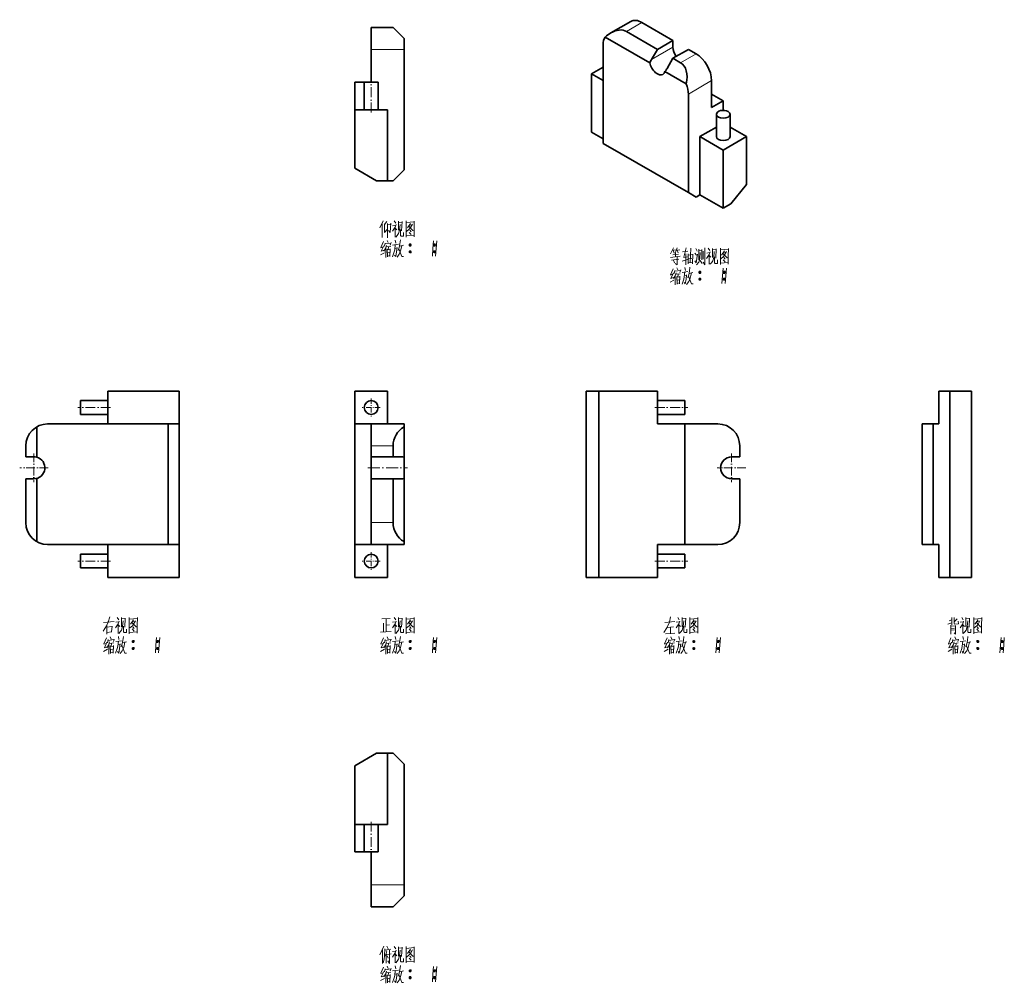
# Model space of a CAD drawing. Extents: x 144 to 324, y 57 to 233.
import ezdxf

# ---------------------------------------------------------------- set-up
doc = ezdxf.new("R2010")
doc.units = 0
doc.linetypes.add('DASHDOT', pattern=[18.5, 12, -3, 0.5, -3])

msp = doc.modelspace()

# ---------------------------------------------------------------- linework, layer by layer
at = {"color": 7, "lineweight": 35, "ltscale": 0.1}
for p, q in [((208.5, 231.81), (212.5, 231.81)), ((208.5, 231.81), (208.5, 227.81)), ((318.07, 165.5), (314.07, 165.5)), ((208.5, 159.5), (208.5, 155.5)), ((208.5, 153.5), (212.5, 153.5)), ((208.5, 153.5), (208.5, 149.5)), ((208.5, 149.5), (212.5, 149.5)), ((208.5, 141.5), (208.5, 137.5)), ((318.07, 131.5), (314.07, 131.5)), ((208.5, 75.46), (208.5, 71.46)), ((208.5, 71.46), (212.5, 71.46))]:
    msp.add_line(p, q, dxfattribs=at)
at = {"color": 7, "lineweight": 35, "ltscale": 0.070711}
for p, q in [((212.5, 231.81), (214.5, 229.81)), ((214.5, 205.81), (212.5, 203.81)), ((214.5, 97.46), (212.5, 99.46)), ((212.5, 71.46), (214.5, 73.46))]:
    msp.add_line(p, q, dxfattribs=at)
at = {"color": 7, "lineweight": 35, "ltscale": 0.105567}
msp.add_line((255.9, 232.91), (252.24, 230.8), dxfattribs=at)
at = {"color": 7, "lineweight": 13, "ltscale": 0.081649}
msp.add_line((257.9, 232.71), (255.07, 231.08), dxfattribs=at)
at = {"color": 7, "lineweight": 35, "ltscale": 0.1633}
msp.add_line((263.55, 229.45), (257.9, 232.71), dxfattribs=at)
at = {"color": 7, "lineweight": 35, "ltscale": 0.235307}
msp.add_line((259.35, 225.34), (251.2, 230.04), dxfattribs=at)
at = {"color": 7, "lineweight": 35, "ltscale": 0.163299}
msp.add_line((260.72, 227.81), (255.07, 231.08), dxfattribs=at)
at = {"color": 7, "lineweight": 35, "ltscale": 0.05}
for p, q in [((214.5, 227.81), (214.5, 229.81)), ((211.5, 203.81), (209.5, 203.81)), ((314.07, 165.5), (312.07, 165.5)), ((171.46, 159.5), (173.46, 159.5)), ((309.07, 159.5), (311.07, 159.5)), ((145.46, 155.5), (145.46, 153.5)), ((208.5, 155.5), (208.5, 153.5)), ((212.5, 155.5), (212.5, 153.5)), ((275.76, 155.5), (275.76, 153.5)), ((171.46, 137.5), (173.46, 137.5)), ((309.07, 137.5), (311.07, 137.5)), ((312.07, 131.5), (314.07, 131.5)), ((209.5, 99.46), (211.5, 99.46)), ((214.5, 73.46), (214.5, 75.46))]:
    msp.add_line(p, q, dxfattribs=at)
at = {"color": 7, "lineweight": 35, "ltscale": 0.449073}
for p, q in [((250.82, 228.63), (250.82, 210.67)), ((266.38, 219.65), (266.38, 201.69)), ((250.82, 210.67), (266.38, 201.69))]:
    msp.add_line(p, q, dxfattribs=at)
at = {"color": 7, "lineweight": 13, "ltscale": 0.112268}
msp.add_line((259.66, 225.98), (263.55, 228.22), dxfattribs=at)
at = {"color": 7, "lineweight": 35, "ltscale": 0.08165}
for p, q in [((263.55, 229.45), (260.72, 227.81)), ((266.38, 227.81), (263.55, 226.18))]:
    msp.add_line(p, q, dxfattribs=at)
at = {"color": 7, "lineweight": 35, "ltscale": 0.030619}
msp.add_line((263.55, 228.22), (263.55, 229.45), dxfattribs=at)
at = {"color": 7, "lineweight": 13, "ltscale": 0.15}
for p, q in [((208.5, 227.81), (214.5, 227.81)), ((208.5, 75.46), (214.5, 75.46))]:
    msp.add_line(p, q, dxfattribs=at)
at = {"color": 7, "lineweight": 35, "ltscale": 0.15}
for p, q in [((208.5, 221.81), (208.5, 227.81)), ((211.5, 216.81), (205.5, 216.81)), ((160.46, 159.5), (160.46, 165.5)), ((173.46, 159.5), (173.46, 165.5)), ((205.5, 165.5), (205.5, 159.5)), ((205.5, 165.5), (211.5, 165.5)), ((211.5, 159.5), (211.5, 165.5)), ((260.76, 165.5), (260.76, 159.5)), ((312.07, 159.5), (312.07, 165.5)), ((208.5, 159.5), (214.5, 159.5)), ((265.76, 159.5), (271.76, 159.5)), ((160.46, 131.5), (160.46, 137.5)), ((173.46, 131.5), (173.46, 137.5)), ((205.5, 137.5), (205.5, 131.5)), ((208.5, 137.5), (214.5, 137.5)), ((211.5, 131.5), (211.5, 137.5)), ((260.76, 137.5), (260.76, 131.5)), ((265.76, 137.5), (271.76, 137.5)), ((312.07, 131.5), (312.07, 137.5)), ((211.5, 131.5), (205.5, 131.5)), ((205.5, 86.46), (211.5, 86.46)), ((208.5, 81.46), (208.5, 75.46))]:
    msp.add_line(p, q, dxfattribs=at)
at = {"color": 7, "lineweight": 35}
for p, q in [((214.5, 227.81), (214.5, 205.81)), ((247.76, 165.5), (247.76, 131.5)), ((250.07, 165.5), (250.07, 131.5)), ((314.07, 165.5), (314.07, 131.5)), ((318.07, 165.5), (318.07, 131.5)), ((149.46, 159.5), (171.46, 159.5)), ((171.46, 137.5), (171.46, 159.5)), ((173.46, 137.5), (173.46, 159.5)), ((205.5, 159.5), (205.5, 137.5)), ((265.76, 159.5), (265.76, 137.5)), ((309.07, 137.5), (309.07, 159.5)), ((311.07, 137.5), (311.07, 159.5)), ((149.46, 137.5), (171.46, 137.5)), ((214.5, 75.46), (214.5, 97.46))]:
    msp.add_line(p, q, dxfattribs=at)
at = {"color": 7, "lineweight": 35, "ltscale": 0.053033}
for p, q in [((260.72, 227.81), (259.66, 225.98)), ((263.55, 226.18), (262.49, 224.34))]:
    msp.add_line(p, q, dxfattribs=at)
at = {"color": 7, "lineweight": 13, "ltscale": 0.08165}
msp.add_line((267.79, 227), (264.97, 225.36), dxfattribs=at)
at = {"color": 7, "lineweight": 35, "ltscale": 0.040825}
for p, q in [((267.79, 227), (266.38, 227.81)), ((264.97, 225.36), (263.55, 226.18)), ((266.38, 201.69), (267.79, 200.87)), ((274.16, 199.64), (272.74, 198.83))]:
    msp.add_line(p, q, dxfattribs=at)
at = {"color": 7, "lineweight": 35, "ltscale": 0.061237}
for p, q in [((248.7, 223.32), (250.82, 224.55)), ((248.7, 223.32), (250.82, 222.1)), ((272.74, 218.42), (270.62, 219.65)), ((272.74, 218.42), (270.62, 217.2)), ((248.7, 212.71), (250.82, 211.48))]:
    msp.add_line(p, q, dxfattribs=at)
at = {"color": 7, "lineweight": 35, "ltscale": 0.265361}
for p, q in [((248.7, 212.71), (248.7, 223.32)), ((268.5, 211.89), (268.5, 201.28)), ((272.74, 198.83), (272.74, 209.44))]:
    msp.add_line(p, q, dxfattribs=at)
at = {"color": 7, "lineweight": 35, "ltscale": 0.112832}
msp.add_line((266, 221.5), (262.09, 223.76), dxfattribs=at)
at = {"color": 7, "lineweight": 35, "ltscale": 0.125}
for p, q in [((205.5, 216.81), (205.5, 221.81)), ((207.25, 216.81), (207.25, 221.81)), ((209.75, 216.81), (209.75, 221.81)), ((160.46, 163.75), (155.46, 163.75)), ((260.76, 163.75), (265.76, 163.75)), ((160.46, 161.25), (155.46, 161.25)), ((260.76, 161.25), (265.76, 161.25)), ((260.76, 159.5), (265.76, 159.5)), ((260.76, 137.5), (265.76, 137.5)), ((160.46, 135.75), (155.46, 135.75)), ((260.76, 135.75), (265.76, 135.75)), ((160.46, 133.25), (155.46, 133.25)), ((260.76, 133.25), (265.76, 133.25)), ((205.5, 86.46), (205.5, 81.46)), ((207.25, 86.46), (207.25, 81.46)), ((209.75, 86.46), (209.75, 81.46))]:
    msp.add_line(p, q, dxfattribs=at)
at = {"color": 7, "lineweight": 35, "ltscale": 0.04375}
for p, q in [((207.25, 221.81), (205.5, 221.81)), ((205.5, 81.46), (207.25, 81.46))]:
    msp.add_line(p, q, dxfattribs=at)
at = {"color": 7, "lineweight": 35, "ltscale": 0.0625}
for p, q in [((209.75, 221.81), (207.25, 221.81)), ((207.25, 81.46), (209.75, 81.46))]:
    msp.add_line(p, q, dxfattribs=at)
at = {"color": 7, "linetype": 'DASHDOT', "lineweight": 13, "ltscale": 0.15}
for p, q in [((208.5, 216.31), (208.5, 222.31)), ((260.26, 162.5), (266.26, 162.5)), ((260.26, 134.5), (266.26, 134.5))]:
    msp.add_line(p, q, dxfattribs=at)
at = {"color": 7, "lineweight": 13, "ltscale": 0.122475}
msp.add_line((270.62, 222.1), (266.38, 219.65), dxfattribs=at)
at = {"color": 7, "lineweight": 35, "ltscale": 0.122475}
for p, q in [((270.62, 217.2), (270.62, 222.1)), ((268.5, 211.89), (272.74, 209.44)), ((276.99, 211.89), (272.74, 209.44)), ((268.5, 201.28), (272.74, 198.83))]:
    msp.add_line(p, q, dxfattribs=at)
at = {"color": 7, "lineweight": 35, "ltscale": 0.043195}
msp.add_line((272.74, 216.7), (272.74, 218.42), dxfattribs=at)
at = {"color": 7, "lineweight": 35, "ltscale": 0.267265}
for p, q in [((205.5, 206.12), (205.5, 216.81)), ((250.07, 165.5), (260.76, 165.5)), ((250.07, 131.5), (260.76, 131.5)), ((205.5, 97.15), (205.5, 86.46))]:
    msp.add_line(p, q, dxfattribs=at)
at = {"color": 7, "lineweight": 35, "ltscale": 0.325}
for p, q in [((211.5, 203.81), (211.5, 216.81)), ((173.46, 165.5), (160.46, 165.5)), ((173.46, 131.5), (160.46, 131.5)), ((211.5, 99.46), (211.5, 86.46))]:
    msp.add_line(p, q, dxfattribs=at)
at = {"color": 7, "lineweight": 35, "ltscale": 0.102062}
for p, q in [((271.49, 211.89), (271.49, 215.97)), ((273.99, 211.89), (273.99, 215.97))]:
    msp.add_line(p, q, dxfattribs=at)
at = {"color": 7, "lineweight": 35, "ltscale": 0.08639}
for p, q in [((271.49, 213.62), (268.5, 211.89)), ((276.99, 211.89), (273.99, 213.62))]:
    msp.add_line(p, q, dxfattribs=at)
at = {"color": 7, "lineweight": 35, "ltscale": 0.218221}
msp.add_line((276.99, 203.16), (276.99, 211.89), dxfattribs=at)
at = {"color": 7, "lineweight": 35, "ltscale": 0.11547}
for p, q in [((205.5, 206.12), (209.5, 203.81)), ((205.5, 97.15), (209.5, 99.46))]:
    msp.add_line(p, q, dxfattribs=at)
at = {"color": 7, "lineweight": 35, "ltscale": 0.025}
for p, q in [((212.5, 203.81), (211.5, 203.81)), ((312.07, 159.5), (311.07, 159.5)), ((311.07, 137.5), (312.07, 137.5)), ((211.5, 99.46), (212.5, 99.46))]:
    msp.add_line(p, q, dxfattribs=at)
at = {"color": 7, "lineweight": 35, "ltscale": 0.112862}
msp.add_line((276.99, 203.16), (274.16, 199.64), dxfattribs=at)
at = {"color": 7, "lineweight": 35, "ltscale": 0.020412}
msp.add_line((268.5, 201.28), (267.79, 200.87), dxfattribs=at)
at = {"color": 7, "lineweight": 35, "ltscale": 0.057735}
for p, q in [((250.07, 165.5), (247.76, 165.5)), ((250.07, 131.5), (247.76, 131.5))]:
    msp.add_line(p, q, dxfattribs=at)
at = {"color": 7, "lineweight": 35, "ltscale": 0.03125}
for p, q in [((155.46, 163.75), (155.46, 162.5)), ((265.76, 162.5), (265.76, 163.75)), ((155.46, 162.5), (155.46, 161.25)), ((265.76, 161.25), (265.76, 162.5)), ((155.46, 135.75), (155.46, 134.5)), ((265.76, 134.5), (265.76, 135.75)), ((155.46, 134.5), (155.46, 133.25)), ((265.76, 133.25), (265.76, 134.5))]:
    msp.add_line(p, q, dxfattribs=at)
at = {"color": 7, "linetype": 'DASHDOT', "lineweight": 13, "ltscale": 0.08125}
for p, q in [((208.5, 164.12), (208.5, 160.88)), ((210.12, 162.5), (206.88, 162.5)), ((208.5, 136.12), (208.5, 132.88)), ((210.12, 134.5), (206.88, 134.5))]:
    msp.add_line(p, q, dxfattribs=at)
at = {"color": 7, "linetype": 'DASHDOT', "lineweight": 13, "ltscale": 0.150015}
for p, q in [((160.96, 162.5), (154.96, 162.5)), ((160.96, 134.5), (154.96, 134.5)), ((208.5, 86.96), (208.5, 80.96))]:
    msp.add_line(p, q, dxfattribs=at)
at = {"color": 7, "lineweight": 35, "ltscale": 0.13819}
for p, q in [((147.46, 158.96), (147.46, 153.44)), ((214.5, 158.96), (214.5, 153.44))]:
    msp.add_line(p, q, dxfattribs=at)
at = {"color": 7, "lineweight": 35, "ltscale": 0.075}
for p, q in [((205.5, 159.5), (208.5, 159.5)), ((208.5, 137.5), (205.5, 137.5))]:
    msp.add_line(p, q, dxfattribs=at)
at = {"color": 7, "lineweight": 35, "ltscale": 0.013398}
for p, q in [((214.5, 158.96), (214.5, 159.5)), ((214.5, 137.5), (214.5, 138.04))]:
    msp.add_line(p, q, dxfattribs=at)
at = {"color": 7, "lineweight": 13, "ltscale": 0.1}
for p, q in [((208.5, 155.5), (212.5, 155.5)), ((208.5, 141.5), (212.5, 141.5))]:
    msp.add_line(p, q, dxfattribs=at)
at = {"color": 7, "lineweight": 35, "ltscale": 0.0375}
for p, q in [((145.46, 153.5), (146.96, 153.5)), ((212.5, 153.5), (214, 153.5)), ((274.26, 153.5), (275.76, 153.5)), ((145.46, 149.5), (146.96, 149.5)), ((212.5, 149.5), (214, 149.5)), ((274.26, 149.5), (275.76, 149.5))]:
    msp.add_line(p, q, dxfattribs=at)
at = {"color": 7, "linetype": 'DASHDOT', "lineweight": 13, "ltscale": 0.13}
for p, q in [((146.96, 154.1), (146.96, 148.9)), ((274.26, 154.1), (274.26, 148.9)), ((149.56, 151.5), (144.36, 151.5)), ((276.86, 151.5), (271.66, 151.5))]:
    msp.add_line(p, q, dxfattribs=at)
at = {"color": 7, "lineweight": 35, "ltscale": 0.096825}
msp.add_line((214.5, 149.56), (214.5, 153.44), dxfattribs=at)
at = {"color": 7, "linetype": 'DASHDOT', "lineweight": 13, "ltscale": 0.18}
msp.add_line((207.9, 151.5), (215.1, 151.5), dxfattribs=at)
at = {"color": 7, "lineweight": 35, "ltscale": 0.2}
for p, q in [((145.46, 149.5), (145.46, 141.5)), ((208.5, 149.5), (208.5, 141.5)), ((212.5, 149.5), (212.5, 141.5)), ((275.76, 149.5), (275.76, 141.5))]:
    msp.add_line(p, q, dxfattribs=at)
at = {"color": 7, "lineweight": 35, "ltscale": 0.28819}
for p, q in [((147.46, 149.56), (147.46, 138.04)), ((214.5, 149.56), (214.5, 138.04))]:
    msp.add_line(p, q, dxfattribs=at)
at = {"color": 7, "lineweight": 13}
for points in [[(210.7, 196.56), (210.1, 195.27)], [(210.49, 193.52), (210.49, 194.74), (210.49, 196)], [(210.91, 195.86), (211.33, 196.39)], [(210.91, 196), (210.91, 194.43)], [(211.47, 196.04), (211.47, 194.74), (211.47, 193.41)], [(211.47, 195.83), (211.99, 195.9)], [(211.96, 194.43), (212.07, 196.14)], [(213.04, 195.86), (212.87, 195.37), (212.38, 194.64)], [(212.7, 196.53), (212.98, 196.11)], [(213.46, 196.49), (213.46, 194.81)], [(214.13, 196.32), (213.46, 196.25)], [(213.78, 195.9), (213.68, 194.85)], [(214.06, 194.74), (214.13, 196.42)], [(214.9, 196.53), (214.9, 195.06), (214.9, 193.55)], [(214.9, 196.49), (214.9, 195.09), (214.9, 193.69)], [(216.37, 196.35), (214.9, 196.21)], [(215.67, 196.07), (215.11, 195.27)], [(215.67, 195.3), (216.02, 195.93)], [(216.34, 193.73), (216.34, 195.09), (216.37, 196.49)], [(210.91, 194.43), (211.43, 194.95)], [(211.96, 194.43), (211.68, 194.78)], [(212.41, 195.65), (212.98, 195.72)], [(212.87, 195.37), (212.87, 193.59)], [(212.87, 195.2), (213.18, 194.88)], [(213.26, 193.87), (213.5, 194.22)], [(213.68, 194.85), (213.5, 194.22)], [(213.82, 193.87), (213.82, 194.95)], [(214.38, 194.39), (214.38, 193.76)], [(214.97, 194.6), (215.46, 195.02)], [(215.43, 195.51), (216.12, 194.78)], [(215.43, 194.43), (215.77, 194.04)], [(215.46, 195.72), (215.91, 195.79)], [(215.46, 195.02), (215.67, 195.3)], [(215.53, 194.81), (215.77, 194.53)], [(216.12, 194.78), (216.3, 194.81)], [(210.74, 192.78), (210.28, 191.7)], [(211.05, 192.47), (210.95, 191.91)], [(211.05, 192.33), (212.1, 192.47)], [(211.43, 192.96), (211.61, 192.57)], [(212.13, 192.57), (211.99, 192.12)], [(212.41, 192.12), (213.46, 192.26)], [(212.9, 193.03), (213.01, 192.47)], [(212.98, 193.59), (213.26, 193.87)], [(213.74, 192.33), (213.6, 191.7)], [(213.82, 193.06), (213.74, 192.33)], [(213.96, 193.76), (213.82, 193.87)], [(214.38, 193.76), (213.96, 193.76)], [(214.9, 193.8), (216.26, 193.9)], [(215.46, 192.26), (215.77, 192.26)], [(216.34, 193.62), (216.34, 193.73), (216.26, 193.9)], [(219.87, 192.89), (219.76, 191.49), (219.66, 190.09)], [(219.9, 192.26), (220.22, 192.26)], [(220.46, 192.89), (220.36, 191.49), (220.26, 190.09)], [(210.21, 190.33), (210.91, 190.72)], [(210.66, 191.77), (210.24, 191.63)], [(210.32, 191), (210.84, 191.17)], [(210.8, 192.01), (210.35, 191)], [(211.12, 191.49), (210.8, 191)], [(211.29, 192.05), (211.12, 191.49)], [(211.15, 191.56), (211.15, 189.84)], [(211.37, 191.77), (212.07, 191.87)], [(211.43, 191.35), (211.47, 189.95)], [(211.43, 191.24), (211.96, 191.31)], [(211.47, 190.68), (211.85, 190.75)], [(211.68, 191.8), (211.61, 191.24)], [(211.99, 191.42), (211.93, 190.02)], [(212.9, 192.19), (212.8, 191.28), (212.7, 190.86), (212.38, 189.98)], [(213.22, 191.7), (213.12, 190.86), (212.98, 190.02), (212.76, 190.3)], [(212.84, 191.52), (213.22, 191.59)], [(213.6, 191.7), (213.43, 191.14)], [(213.54, 191.45), (214.1, 190.02)], [(213.88, 191.07), (213.6, 190.44)], [(213.68, 191.94), (214.38, 192.08)], [(214.1, 192.01), (213.88, 191.07)], [(215.43, 192.15), (215.81, 192.15)], [(215.43, 190.89), (215.81, 190.89)], [(215.46, 192.01), (215.77, 192.01)], [(215.46, 191), (215.77, 191)], [(215.46, 190.75), (215.77, 190.75)], [(219.87, 192.15), (220.26, 192.15)], [(219.87, 190.89), (220.26, 190.89)], [(219.9, 192.01), (220.22, 192.01)], [(219.9, 191), (220.22, 191)], [(219.9, 190.75), (220.22, 190.75)], [(263.65, 191.62), (263.12, 190.53)], [(263.44, 191.16), (264.03, 191.27)], [(263.54, 190.32), (264.56, 190.46)], [(263.79, 190.67), (263.58, 191.16)], [(264.31, 191.62), (263.96, 190.64)], [(264.03, 189.97), (264.03, 190.67)], [(264.17, 191.16), (264.84, 191.27)], [(264.31, 191.16), (264.52, 190.71)], [(265.33, 190.88), (266.27, 190.99)], [(265.96, 191.62), (265.54, 189.9)], [(265.89, 190.53), (265.89, 188.54)], [(266.34, 188.71), (266.34, 190.5)], [(266.8, 191.55), (266.76, 190.22), (266.73, 188.89)], [(267.18, 190.46), (267.11, 188.71)], [(267.57, 190.67), (267.85, 190.29)], [(267.74, 191.51), (267.99, 191.02)], [(268.27, 189.41), (268.27, 191.37)], [(268.27, 191.13), (268.83, 191.2)], [(268.55, 190.78), (268.48, 189.66)], [(268.83, 191.34), (268.83, 189.45)], [(269.11, 189.52), (269.11, 191.02)], [(269.39, 191.62), (269.39, 190.08), (269.39, 188.54)], [(270.37, 190.88), (270.19, 190.39), (269.7, 189.66)], [(269.74, 190.67), (270.3, 190.74)], [(270.02, 191.55), (270.3, 191.13)], [(270.79, 191.51), (270.79, 189.83)], [(271.45, 191.34), (270.79, 191.27)], [(271.1, 190.92), (271, 189.87)], [(271.38, 189.76), (271.45, 191.44)], [(272.22, 191.55), (272.22, 190.08), (272.22, 188.57)], [(272.22, 191.51), (272.22, 190.11), (272.22, 188.71)], [(273.69, 191.37), (272.22, 191.23)], [(272.99, 191.09), (272.43, 190.29)], [(272.75, 190.53), (273.45, 189.8)], [(272.78, 190.74), (273.24, 190.81)], [(272.99, 190.32), (273.34, 190.95)], [(273.66, 188.75), (273.66, 190.11), (273.69, 191.51)], [(211.93, 190.19), (211.51, 190.12)], [(213.6, 190.44), (213.22, 189.91)], [(214.1, 190.02), (214.41, 190.02)], [(264.91, 190.08), (263.12, 189.83)], [(263.3, 189.34), (264.66, 189.52)], [(263.68, 189.34), (263.82, 188.85)], [(264.31, 188.54), (264.31, 188.5), (264, 188.78)], [(264.31, 189.9), (264.31, 188.5)], [(266.2, 189.48), (265.26, 189.17)], [(265.47, 189.87), (266.17, 189.97)], [(266.34, 190.29), (267.15, 190.39)], [(266.34, 188.85), (267.11, 188.92)], [(266.48, 189.62), (267.01, 189.69)], [(267.78, 188.85), (267.57, 189.27)], [(268.06, 190.43), (267.78, 188.85)], [(267.88, 188.54), (268.3, 189.03)], [(268.3, 189.03), (268.48, 189.66)], [(268.9, 188.78), (268.55, 189.31)], [(269.39, 188.54), (269.07, 188.99)], [(270.19, 190.39), (270.19, 188.61)], [(270.19, 190.22), (270.51, 189.9)], [(270.3, 188.61), (270.58, 188.89)], [(270.58, 188.89), (270.82, 189.24)], [(271, 189.87), (270.82, 189.24)], [(271.14, 188.89), (271.14, 189.97)], [(271.28, 188.78), (271.14, 188.89)], [(271.7, 188.78), (271.28, 188.78)], [(271.7, 189.41), (271.7, 188.78)], [(272.22, 188.82), (273.59, 188.92)], [(272.29, 189.62), (272.78, 190.04)], [(272.75, 189.45), (273.1, 189.06)], [(272.78, 190.04), (272.99, 190.32)], [(272.85, 189.83), (273.1, 189.55)], [(273.45, 189.8), (273.62, 189.83)], [(273.66, 188.64), (273.66, 188.75), (273.59, 188.92)], [(263.58, 187.8), (263.12, 186.72)], [(263.65, 187.03), (263.19, 186.02)], [(263.89, 187.49), (263.79, 186.93)], [(263.89, 187.35), (264.94, 187.49)], [(264.14, 187.07), (263.96, 186.51)], [(264.21, 186.79), (264.91, 186.89)], [(264.28, 187.98), (264.45, 187.59)], [(264.98, 187.59), (264.84, 187.14)], [(265.75, 187.21), (265.64, 186.3), (265.54, 185.88), (265.22, 185)], [(265.26, 187.14), (266.31, 187.28)], [(265.75, 188.05), (265.85, 187.49)], [(266.59, 187.35), (266.45, 186.72)], [(266.52, 186.96), (267.22, 187.1)], [(266.66, 188.08), (266.59, 187.35)], [(266.94, 187.03), (266.73, 186.09)], [(268.27, 187.17), (268.65, 187.17)], [(268.3, 187.28), (268.62, 187.28)], [(268.3, 187.03), (268.62, 187.03)], [(272.71, 187.91), (272.61, 186.51), (272.5, 185.11)], [(272.71, 187.17), (273.1, 187.17)], [(272.75, 187.28), (273.06, 187.28)], [(272.75, 187.03), (273.06, 187.03)], [(273.31, 187.91), (273.2, 186.51), (273.1, 185.11)], [(263.05, 185.35), (263.75, 185.74)], [(263.51, 186.79), (263.09, 186.65)], [(263.16, 186.02), (263.68, 186.19)], [(263.96, 186.51), (263.65, 186.02)], [(264, 186.58), (264, 184.86)], [(264.28, 186.37), (264.31, 184.97)], [(264.28, 186.26), (264.8, 186.33)], [(264.31, 185.7), (264.7, 185.77)], [(264.77, 185.21), (264.35, 185.14)], [(264.52, 186.82), (264.45, 186.26)], [(264.84, 186.44), (264.77, 185.04)], [(266.06, 186.72), (265.96, 185.88), (265.82, 185.04), (265.61, 185.32)], [(265.68, 186.54), (266.06, 186.61)], [(266.45, 185.46), (266.06, 184.93)], [(266.45, 186.72), (266.27, 186.16)], [(266.38, 186.47), (266.94, 185.04)], [(266.73, 186.09), (266.45, 185.46)], [(268.27, 185.91), (268.65, 185.91)], [(268.3, 186.02), (268.62, 186.02)], [(268.3, 185.77), (268.62, 185.77)], [(272.71, 185.91), (273.1, 185.91)], [(272.75, 186.02), (273.06, 186.02)], [(272.75, 185.77), (273.06, 185.77)], [(266.94, 185.04), (267.25, 185.04)], [(160.79, 124.32), (160.51, 123.35)], [(162.16, 124.22), (162.44, 123.8)], [(162.93, 124.18), (162.93, 122.5)], [(163.59, 124.01), (162.93, 123.94)], [(163.52, 122.43), (163.59, 124.11)], [(164.36, 124.22), (164.36, 122.75), (164.36, 121.25)], [(164.36, 124.18), (164.36, 122.79), (164.36, 121.39)], [(165.83, 124.04), (164.36, 123.9)], [(165.8, 121.42), (165.8, 122.79), (165.83, 124.18)], [(210.46, 123.94), (211.96, 124.01)], [(212.7, 124.22), (212.98, 123.8)], [(213.46, 124.18), (213.46, 122.5)], [(214.13, 124.01), (213.46, 123.94)], [(214.06, 122.43), (214.13, 124.11)], [(214.9, 124.22), (214.9, 122.75), (214.9, 121.25)], [(214.9, 124.18), (214.9, 122.79), (214.9, 121.39)], [(216.37, 124.04), (214.9, 123.9)], [(216.34, 121.42), (216.34, 122.79), (216.37, 124.18)], [(263.12, 124.32), (262.91, 123.38)], [(264.45, 124.22), (264.73, 123.8)], [(265.22, 124.18), (265.22, 122.5)], [(265.89, 124.01), (265.22, 123.94)], [(265.82, 122.43), (265.89, 124.11)], [(266.66, 124.22), (266.66, 122.75), (266.66, 121.25)], [(266.66, 124.18), (266.66, 122.79), (266.66, 121.39)], [(268.13, 124.04), (266.66, 123.9)], [(268.09, 121.42), (268.09, 122.79), (268.13, 124.18)], [(314.48, 124.22), (314.48, 122.89)], [(314.86, 124.22), (314.86, 123.14)], [(316.26, 124.22), (316.54, 123.8)], [(317.03, 124.18), (317.03, 122.5)], [(317.7, 124.01), (317.03, 123.94)], [(317.63, 122.43), (317.7, 124.11)], [(318.47, 124.22), (318.47, 122.75), (318.47, 121.25)], [(318.47, 124.18), (318.47, 122.79), (318.47, 121.39)], [(319.94, 124.04), (318.47, 123.9)], [(319.9, 121.42), (319.9, 122.79), (319.94, 124.18)], [(159.6, 121.74), (160.2, 122.68)], [(159.64, 123.28), (161.6, 123.49)], [(160.2, 122.68), (160.51, 123.35)], [(160.26, 122.75), (160.26, 121.18)], [(160.26, 122.43), (161.18, 122.54)], [(161.21, 122.64), (161.11, 121.56)], [(162.51, 123.56), (162.33, 123.07), (161.84, 122.33)], [(161.88, 123.35), (162.44, 123.42)], [(162.33, 123.07), (162.33, 121.28)], [(162.33, 122.89), (162.65, 122.57)], [(163.14, 122.54), (162.96, 121.91)], [(163.24, 123.59), (163.14, 122.54)], [(163.28, 121.56), (163.28, 122.64)], [(164.43, 122.29), (164.92, 122.71)], [(165.13, 123.76), (164.57, 122.96)], [(164.89, 123.21), (165.59, 122.47)], [(164.92, 123.42), (165.38, 123.49)], [(164.92, 122.71), (165.13, 123)], [(164.99, 122.5), (165.24, 122.22)], [(165.13, 123), (165.48, 123.62)], [(165.59, 122.47), (165.76, 122.5)], [(210.74, 123.14), (210.74, 121.56)], [(211.23, 123.94), (211.23, 122.79), (211.23, 121.6)], [(211.23, 122.82), (211.85, 122.89)], [(213.04, 123.56), (212.87, 123.07), (212.38, 122.33)], [(212.41, 123.35), (212.98, 123.42)], [(212.87, 123.07), (212.87, 121.28)], [(212.87, 122.89), (213.18, 122.57)], [(213.68, 122.54), (213.5, 121.91)], [(213.78, 123.59), (213.68, 122.54)], [(213.82, 121.56), (213.82, 122.64)], [(214.97, 122.29), (215.46, 122.71)], [(215.67, 123.76), (215.11, 122.96)], [(215.43, 123.21), (216.12, 122.47)], [(215.46, 123.42), (215.91, 123.49)], [(215.46, 122.71), (215.67, 123)], [(215.53, 122.5), (215.77, 122.22)], [(215.67, 123), (216.02, 123.62)], [(216.12, 122.47), (216.3, 122.5)], [(262.46, 122.33), (261.9, 121.46)], [(262.11, 123.31), (263.93, 123.45)], [(262.91, 123.38), (262.46, 122.33)], [(262.6, 122.4), (263.68, 122.5)], [(263.12, 122.43), (263.09, 121.25)], [(264.8, 123.56), (264.63, 123.07), (264.14, 122.33)], [(264.17, 123.35), (264.73, 123.42)], [(264.63, 123.07), (264.63, 121.28)], [(264.63, 122.89), (264.94, 122.57)], [(265.43, 122.54), (265.26, 121.91)], [(265.54, 123.59), (265.43, 122.54)], [(265.57, 121.56), (265.57, 122.64)], [(266.73, 122.29), (267.22, 122.71)], [(267.43, 123.76), (266.87, 122.96)], [(267.18, 123.21), (267.88, 122.47)], [(267.22, 123.42), (267.67, 123.49)], [(267.22, 122.71), (267.43, 123)], [(267.29, 122.5), (267.53, 122.22)], [(267.43, 123), (267.78, 123.62)], [(267.88, 122.47), (268.06, 122.5)], [(313.74, 122.96), (314.48, 123.24)], [(313.95, 123.62), (314.48, 123.76)], [(314.3, 122.79), (314.3, 121.14)], [(314.3, 122.61), (315.14, 122.68)], [(314.3, 122.19), (314.97, 122.26)], [(315.42, 123.94), (314.86, 123.42)], [(314.86, 123.14), (314.97, 123)], [(314.97, 123), (315.67, 123.03)], [(315.14, 122.75), (315.14, 121.18)], [(315.67, 123.03), (315.63, 123.52)], [(316.61, 123.56), (316.44, 123.07), (315.95, 122.33)], [(315.98, 123.35), (316.54, 123.42)], [(316.44, 123.07), (316.44, 121.28)], [(316.44, 122.89), (316.75, 122.57)], [(317.24, 122.54), (317.07, 121.91)], [(317.35, 123.59), (317.24, 122.54)], [(317.38, 121.56), (317.38, 122.64)], [(318.54, 122.29), (319.03, 122.71)], [(319.24, 123.76), (318.68, 122.96)], [(318.99, 123.21), (319.69, 122.47)], [(319.03, 123.42), (319.48, 123.49)], [(319.03, 122.71), (319.24, 123)], [(319.1, 122.5), (319.34, 122.22)], [(319.24, 123), (319.59, 123.62)], [(319.69, 122.47), (319.87, 122.5)], [(160.2, 120.47), (159.74, 119.39)], [(161.18, 121.56), (160.26, 121.46)], [(160.9, 120.65), (161.07, 120.26)], [(162.37, 120.72), (162.47, 120.16)], [(162.44, 121.28), (162.72, 121.56)], [(162.72, 121.56), (162.96, 121.91)], [(163.28, 120.75), (163.21, 120.02)], [(163.42, 121.46), (163.28, 121.56)], [(163.84, 121.46), (163.42, 121.46)], [(163.84, 122.08), (163.84, 121.46)], [(164.36, 121.49), (165.73, 121.6)], [(164.89, 122.12), (165.24, 121.74)], [(165.8, 121.32), (165.8, 121.42), (165.73, 121.6)], [(169.33, 120.58), (169.23, 119.18), (169.12, 117.78)], [(169.93, 120.58), (169.82, 119.18), (169.72, 117.78)], [(210.18, 121.53), (212.13, 121.63)], [(210.74, 120.47), (210.28, 119.39)], [(211.43, 120.65), (211.61, 120.26)], [(212.9, 120.72), (213.01, 120.16)], [(212.98, 121.28), (213.26, 121.56)], [(213.26, 121.56), (213.5, 121.91)], [(213.82, 120.75), (213.74, 120.02)], [(213.96, 121.46), (213.82, 121.56)], [(214.38, 121.46), (213.96, 121.46)], [(214.38, 122.08), (214.38, 121.46)], [(214.9, 121.49), (216.26, 121.6)], [(215.43, 122.12), (215.77, 121.74)], [(216.34, 121.32), (216.34, 121.42), (216.26, 121.6)], [(219.87, 120.58), (219.76, 119.18), (219.66, 117.78)], [(220.46, 120.58), (220.36, 119.18), (220.26, 117.78)], [(262.49, 120.47), (262.04, 119.39)], [(262.21, 121.21), (263.93, 121.32)], [(263.19, 120.65), (263.37, 120.26)], [(264.66, 120.72), (264.77, 120.16)], [(264.73, 121.28), (265.01, 121.56)], [(265.01, 121.56), (265.26, 121.91)], [(265.57, 120.75), (265.5, 120.02)], [(265.71, 121.46), (265.57, 121.56)], [(266.13, 121.46), (265.71, 121.46)], [(266.13, 122.08), (266.13, 121.46)], [(266.66, 121.49), (268.02, 121.6)], [(267.18, 122.12), (267.53, 121.74)], [(268.09, 121.32), (268.09, 121.42), (268.02, 121.6)], [(271.63, 120.58), (271.52, 119.18), (271.42, 117.78)], [(272.22, 120.58), (272.12, 119.18), (272.01, 117.78)], [(314.3, 120.47), (313.85, 119.39)], [(314.3, 121.88), (314.97, 121.94)], [(315.14, 121.18), (314.86, 121.42)], [(315, 120.65), (315.18, 120.26)], [(316.47, 120.72), (316.58, 120.16)], [(316.54, 121.28), (316.82, 121.56)], [(316.82, 121.56), (317.07, 121.91)], [(317.38, 120.75), (317.31, 120.02)], [(317.52, 121.46), (317.38, 121.56)], [(317.94, 121.46), (317.52, 121.46)], [(317.94, 122.08), (317.94, 121.46)], [(318.47, 121.49), (319.83, 121.6)], [(318.99, 122.12), (319.34, 121.74)], [(319.9, 121.32), (319.9, 121.42), (319.83, 121.6)], [(323.44, 120.58), (323.33, 119.18), (323.23, 117.78)], [(324.03, 120.58), (323.93, 119.18), (323.82, 117.78)], [(160.12, 119.46), (159.71, 119.32)], [(159.78, 118.69), (160.3, 118.86)], [(160.26, 119.71), (159.81, 118.69)], [(160.58, 119.18), (160.26, 118.69)], [(160.51, 120.16), (160.41, 119.6)], [(160.51, 120.02), (161.56, 120.16)], [(160.76, 119.74), (160.58, 119.18)], [(160.62, 119.25), (160.62, 117.54)], [(160.83, 119.46), (161.53, 119.57)], [(160.9, 119.04), (160.93, 117.64)], [(160.9, 118.93), (161.42, 119)], [(161.14, 119.5), (161.07, 118.93)], [(161.46, 119.11), (161.39, 117.71)], [(161.6, 120.26), (161.46, 119.81)], [(162.37, 119.88), (162.26, 118.97), (162.16, 118.55), (161.84, 117.68)], [(161.88, 119.81), (162.93, 119.95)], [(162.68, 119.39), (162.58, 118.55), (162.44, 117.71), (162.23, 117.99)], [(162.3, 119.22), (162.68, 119.29)], [(163.07, 119.39), (162.89, 118.83)], [(163, 119.14), (163.56, 117.71)], [(163.21, 120.02), (163.07, 119.39)], [(163.35, 118.76), (163.07, 118.13)], [(163.14, 119.64), (163.84, 119.78)], [(163.56, 119.71), (163.35, 118.76)], [(164.89, 119.85), (165.27, 119.85)], [(164.89, 118.58), (165.27, 118.58)], [(164.92, 119.95), (165.24, 119.95)], [(164.92, 119.71), (165.24, 119.71)], [(164.92, 118.69), (165.24, 118.69)], [(169.33, 119.85), (169.72, 119.85)], [(169.33, 118.58), (169.72, 118.58)], [(169.37, 119.95), (169.68, 119.95)], [(169.37, 119.71), (169.68, 119.71)], [(169.37, 118.69), (169.68, 118.69)], [(210.66, 119.46), (210.24, 119.32)], [(210.32, 118.69), (210.84, 118.86)], [(210.8, 119.71), (210.35, 118.69)], [(211.12, 119.18), (210.8, 118.69)], [(211.05, 120.16), (210.95, 119.6)], [(211.05, 120.02), (212.1, 120.16)], [(211.29, 119.74), (211.12, 119.18)], [(211.15, 119.25), (211.15, 117.54)], [(211.37, 119.46), (212.07, 119.57)], [(211.43, 119.04), (211.47, 117.64)], [(211.43, 118.93), (211.96, 119)], [(211.68, 119.5), (211.61, 118.93)], [(211.99, 119.11), (211.93, 117.71)], [(212.13, 120.26), (211.99, 119.81)], [(212.9, 119.88), (212.8, 118.97), (212.7, 118.55), (212.38, 117.68)], [(212.41, 119.81), (213.46, 119.95)], [(213.22, 119.39), (213.12, 118.55), (212.98, 117.71), (212.76, 117.99)], [(212.84, 119.22), (213.22, 119.29)], [(213.6, 119.39), (213.43, 118.83)], [(213.54, 119.14), (214.1, 117.71)], [(213.74, 120.02), (213.6, 119.39)], [(213.88, 118.76), (213.6, 118.13)], [(213.68, 119.64), (214.38, 119.78)], [(214.1, 119.71), (213.88, 118.76)], [(215.43, 119.85), (215.81, 119.85)], [(215.43, 118.58), (215.81, 118.58)], [(215.46, 119.95), (215.77, 119.95)], [(215.46, 119.71), (215.77, 119.71)], [(215.46, 118.69), (215.77, 118.69)], [(219.87, 119.85), (220.26, 119.85)], [(219.87, 118.58), (220.26, 118.58)], [(219.9, 119.95), (220.22, 119.95)], [(219.9, 119.71), (220.22, 119.71)], [(219.9, 118.69), (220.22, 118.69)], [(262.42, 119.46), (262, 119.32)], [(262.07, 118.69), (262.6, 118.86)], [(262.56, 119.71), (262.11, 118.69)], [(262.88, 119.18), (262.56, 118.69)], [(262.81, 120.16), (262.7, 119.6)], [(262.81, 120.02), (263.86, 120.16)], [(263.05, 119.74), (262.88, 119.18)], [(262.91, 119.25), (262.91, 117.54)], [(263.12, 119.46), (263.82, 119.57)], [(263.19, 119.04), (263.23, 117.64)], [(263.19, 118.93), (263.72, 119)], [(263.44, 119.5), (263.37, 118.93)], [(263.75, 119.11), (263.68, 117.71)], [(263.89, 120.26), (263.75, 119.81)], [(264.66, 119.88), (264.56, 118.97), (264.45, 118.55), (264.14, 117.68)], [(264.17, 119.81), (265.22, 119.95)], [(264.98, 119.39), (264.87, 118.55), (264.73, 117.71), (264.52, 117.99)], [(264.59, 119.22), (264.98, 119.29)], [(265.36, 119.39), (265.19, 118.83)], [(265.29, 119.14), (265.85, 117.71)], [(265.5, 120.02), (265.36, 119.39)], [(265.64, 118.76), (265.36, 118.13)], [(265.43, 119.64), (266.13, 119.78)], [(265.85, 119.71), (265.64, 118.76)], [(267.18, 119.85), (267.57, 119.85)], [(267.18, 118.58), (267.57, 118.58)], [(267.22, 119.95), (267.53, 119.95)], [(267.22, 119.71), (267.53, 119.71)], [(267.22, 118.69), (267.53, 118.69)], [(271.63, 119.85), (272.01, 119.85)], [(271.63, 118.58), (272.01, 118.58)], [(271.66, 119.95), (271.98, 119.95)], [(271.66, 119.71), (271.98, 119.71)], [(271.66, 118.69), (271.98, 118.69)], [(314.23, 119.46), (313.81, 119.32)], [(313.88, 118.69), (314.41, 118.86)], [(314.37, 119.71), (313.92, 118.69)], [(314.69, 119.18), (314.37, 118.69)], [(314.62, 120.16), (314.51, 119.6)], [(314.62, 120.02), (315.67, 120.16)], [(314.86, 119.74), (314.69, 119.18)], [(314.72, 119.25), (314.72, 117.54)], [(314.93, 119.46), (315.63, 119.57)], [(315, 119.04), (315.04, 117.64)], [(315, 118.93), (315.53, 119)], [(315.25, 119.5), (315.18, 118.93)], [(315.56, 119.11), (315.49, 117.71)], [(315.7, 120.26), (315.56, 119.81)], [(316.47, 119.88), (316.37, 118.97), (316.26, 118.55), (315.95, 117.68)], [(315.98, 119.81), (317.03, 119.95)], [(316.79, 119.39), (316.68, 118.55), (316.54, 117.71), (316.33, 117.99)], [(316.4, 119.22), (316.79, 119.29)], [(317.17, 119.39), (317, 118.83)], [(317.1, 119.14), (317.66, 117.71)], [(317.31, 120.02), (317.17, 119.39)], [(317.45, 118.76), (317.17, 118.13)], [(317.24, 119.64), (317.94, 119.78)], [(317.66, 119.71), (317.45, 118.76)], [(318.99, 119.85), (319.38, 119.85)], [(318.99, 118.58), (319.38, 118.58)], [(319.03, 119.95), (319.34, 119.95)], [(319.03, 119.71), (319.34, 119.71)], [(319.03, 118.69), (319.34, 118.69)], [(323.44, 119.85), (323.82, 119.85)], [(323.44, 118.58), (323.82, 118.58)], [(323.47, 119.95), (323.79, 119.95)], [(323.47, 119.71), (323.79, 119.71)], [(323.47, 118.69), (323.79, 118.69)], [(159.67, 118.03), (160.37, 118.41)], [(160.93, 118.38), (161.32, 118.44)], [(161.39, 117.89), (160.97, 117.82)], [(163.07, 118.13), (162.68, 117.61)], [(163.56, 117.71), (163.87, 117.71)], [(164.92, 118.44), (165.24, 118.44)], [(169.37, 118.44), (169.68, 118.44)], [(210.21, 118.03), (210.91, 118.41)], [(211.47, 118.38), (211.85, 118.44)], [(211.93, 117.89), (211.51, 117.82)], [(213.6, 118.13), (213.22, 117.61)], [(214.1, 117.71), (214.41, 117.71)], [(215.46, 118.44), (215.77, 118.44)], [(219.9, 118.44), (220.22, 118.44)], [(261.97, 118.03), (262.67, 118.41)], [(263.23, 118.38), (263.61, 118.44)], [(263.68, 117.89), (263.26, 117.82)], [(265.36, 118.13), (264.98, 117.61)], [(265.85, 117.71), (266.17, 117.71)], [(267.22, 118.44), (267.53, 118.44)], [(271.66, 118.44), (271.98, 118.44)], [(313.78, 118.03), (314.48, 118.41)], [(315.04, 118.38), (315.42, 118.44)], [(315.49, 117.89), (315.07, 117.82)], [(317.17, 118.13), (316.79, 117.61)], [(317.66, 117.71), (317.98, 117.71)], [(319.03, 118.44), (319.34, 118.44)], [(323.47, 118.44), (323.79, 118.44)], [(210.8, 64.28), (210.1, 62.67)], [(210.56, 63.62), (210.56, 62.4), (210.56, 61.13)], [(210.98, 63.79), (210.95, 62.5)], [(210.98, 63.55), (212.1, 63.72)], [(211.26, 62.92), (211.01, 62.47)], [(211.37, 63.44), (211.26, 62.92)], [(211.26, 62.92), (211.26, 61.17)], [(211.37, 64.25), (211.57, 63.76)], [(211.82, 63.55), (211.82, 62.36), (211.82, 61.13)], [(213.04, 63.51), (212.87, 63.02), (212.38, 62.29)], [(212.41, 63.31), (212.98, 63.38)], [(212.7, 64.18), (212.98, 63.76)], [(212.87, 63.02), (212.87, 61.24)], [(213.46, 64.14), (213.46, 62.47)], [(214.13, 63.97), (213.46, 63.9)], [(213.78, 63.55), (213.68, 62.5)], [(214.06, 62.4), (214.13, 64.07)], [(214.9, 64.18), (214.9, 62.71), (214.9, 61.2)], [(214.9, 64.14), (214.9, 62.74), (214.9, 61.34)], [(216.37, 64), (214.9, 63.86)], [(215.67, 63.72), (215.11, 62.92)], [(215.43, 63.17), (216.12, 62.43)], [(215.46, 63.38), (215.91, 63.44)], [(215.46, 62.67), (215.67, 62.95)], [(215.67, 62.95), (216.02, 63.58)], [(216.34, 61.38), (216.34, 62.74), (216.37, 64.14)], [(210.84, 61.87), (210.66, 61.24)], [(210.95, 62.5), (210.84, 61.87)], [(211.37, 62.74), (212.17, 62.88)], [(211.43, 62.5), (211.57, 62.08)], [(211.82, 61.13), (211.54, 61.59)], [(212.87, 62.85), (213.18, 62.53)], [(212.98, 61.24), (213.26, 61.52)], [(213.26, 61.52), (213.5, 61.87)], [(213.68, 62.5), (213.5, 61.87)], [(213.82, 61.52), (213.82, 62.6)], [(213.96, 61.42), (213.82, 61.52)], [(214.38, 61.42), (213.96, 61.42)], [(214.38, 62.04), (214.38, 61.42)], [(214.9, 61.45), (216.26, 61.56)], [(214.97, 62.25), (215.46, 62.67)], [(215.43, 62.08), (215.77, 61.69)], [(215.53, 62.47), (215.77, 62.18)], [(216.12, 62.43), (216.3, 62.47)], [(216.34, 61.27), (216.34, 61.38), (216.26, 61.56)], [(210.66, 59.42), (210.24, 59.28)], [(210.74, 60.43), (210.28, 59.35)], [(210.8, 59.67), (210.35, 58.65)], [(211.05, 60.12), (210.95, 59.56)], [(211.05, 59.98), (212.1, 60.12)], [(211.29, 59.7), (211.12, 59.14)], [(211.37, 59.42), (212.07, 59.52)], [(211.43, 60.61), (211.61, 60.22)], [(211.68, 59.45), (211.61, 58.9)], [(212.13, 60.22), (211.99, 59.77)], [(212.9, 59.84), (212.8, 58.93), (212.7, 58.51), (212.38, 57.63)], [(212.41, 59.77), (213.46, 59.91)], [(213.22, 59.35), (213.12, 58.51), (212.98, 57.67), (212.76, 57.95)], [(212.9, 60.68), (213.01, 60.12)], [(213.6, 59.35), (213.43, 58.79)], [(213.74, 59.98), (213.6, 59.35)], [(213.68, 59.6), (214.38, 59.74)], [(213.82, 60.72), (213.74, 59.98)], [(214.1, 59.67), (213.88, 58.72)], [(215.43, 59.81), (215.81, 59.81)], [(215.46, 59.91), (215.77, 59.91)], [(215.46, 59.67), (215.77, 59.67)], [(219.87, 60.54), (219.76, 59.14), (219.66, 57.74)], [(219.87, 59.81), (220.26, 59.81)], [(219.9, 59.91), (220.22, 59.91)], [(219.9, 59.67), (220.22, 59.67)], [(220.46, 60.54), (220.36, 59.14), (220.26, 57.74)], [(210.21, 57.99), (210.91, 58.37)], [(210.32, 58.65), (210.84, 58.83)], [(211.12, 59.14), (210.8, 58.65)], [(211.15, 59.21), (211.15, 57.49)], [(211.43, 59), (211.47, 57.6)], [(211.43, 58.9), (211.96, 58.97)], [(211.47, 58.33), (211.85, 58.4)], [(211.93, 57.85), (211.51, 57.77)], [(211.99, 59.07), (211.93, 57.67)], [(212.84, 59.17), (213.22, 59.24)], [(213.6, 58.09), (213.22, 57.56)], [(213.54, 59.1), (214.1, 57.67)], [(213.88, 58.72), (213.6, 58.09)], [(214.1, 57.67), (214.41, 57.67)], [(215.43, 58.54), (215.81, 58.54)], [(215.46, 58.65), (215.77, 58.65)], [(215.46, 58.4), (215.77, 58.4)], [(219.87, 58.54), (220.26, 58.54)], [(219.9, 58.65), (220.22, 58.65)], [(219.9, 58.4), (220.22, 58.4)]]:
    msp.add_lwpolyline(points, dxfattribs=at)
for points in [[(215.53, 191.94), (215.71, 191.94), (215.81, 192.05), (215.81, 192.22), (215.71, 192.33), (215.53, 192.33), (215.43, 192.22), (215.43, 192.05)], [(219.98, 191.94), (220.15, 191.94), (220.26, 192.05), (220.26, 192.22), (220.15, 192.33), (219.98, 192.33), (219.87, 192.22), (219.87, 192.05)], [(215.53, 190.68), (215.71, 190.68), (215.81, 190.79), (215.81, 190.96), (215.71, 191.07), (215.53, 191.07), (215.43, 190.96), (215.43, 190.79)], [(219.98, 190.68), (220.15, 190.68), (220.26, 190.79), (220.26, 190.96), (220.15, 191.07), (219.98, 191.07), (219.87, 190.96), (219.87, 190.79)], [(268.37, 186.96), (268.55, 186.96), (268.65, 187.07), (268.65, 187.24), (268.55, 187.35), (268.37, 187.35), (268.27, 187.24), (268.27, 187.07)], [(272.82, 186.96), (272.99, 186.96), (273.1, 187.07), (273.1, 187.24), (272.99, 187.35), (272.82, 187.35), (272.71, 187.24), (272.71, 187.07)], [(268.37, 185.7), (268.55, 185.7), (268.65, 185.81), (268.65, 185.98), (268.55, 186.09), (268.37, 186.09), (268.27, 185.98), (268.27, 185.81)], [(272.82, 185.7), (272.99, 185.7), (273.1, 185.81), (273.1, 185.98), (272.99, 186.09), (272.82, 186.09), (272.71, 185.98), (272.71, 185.81)], [(164.99, 119.64), (165.17, 119.64), (165.27, 119.74), (165.27, 119.92), (165.17, 120.02), (164.99, 120.02), (164.89, 119.92), (164.89, 119.74)], [(164.99, 118.38), (165.17, 118.38), (165.27, 118.48), (165.27, 118.65), (165.17, 118.76), (164.99, 118.76), (164.89, 118.65), (164.89, 118.48)], [(169.44, 119.64), (169.61, 119.64), (169.72, 119.74), (169.72, 119.92), (169.61, 120.02), (169.44, 120.02), (169.33, 119.92), (169.33, 119.74)], [(169.44, 118.38), (169.61, 118.38), (169.72, 118.48), (169.72, 118.65), (169.61, 118.76), (169.44, 118.76), (169.33, 118.65), (169.33, 118.48)], [(215.53, 119.64), (215.71, 119.64), (215.81, 119.74), (215.81, 119.92), (215.71, 120.02), (215.53, 120.02), (215.43, 119.92), (215.43, 119.74)], [(215.53, 118.38), (215.71, 118.38), (215.81, 118.48), (215.81, 118.65), (215.71, 118.76), (215.53, 118.76), (215.43, 118.65), (215.43, 118.48)], [(219.98, 119.64), (220.15, 119.64), (220.26, 119.74), (220.26, 119.92), (220.15, 120.02), (219.98, 120.02), (219.87, 119.92), (219.87, 119.74)], [(219.98, 118.38), (220.15, 118.38), (220.26, 118.48), (220.26, 118.65), (220.15, 118.76), (219.98, 118.76), (219.87, 118.65), (219.87, 118.48)], [(267.29, 119.64), (267.46, 119.64), (267.57, 119.74), (267.57, 119.92), (267.46, 120.02), (267.29, 120.02), (267.18, 119.92), (267.18, 119.74)], [(267.29, 118.38), (267.46, 118.38), (267.57, 118.48), (267.57, 118.65), (267.46, 118.76), (267.29, 118.76), (267.18, 118.65), (267.18, 118.48)], [(271.73, 119.64), (271.91, 119.64), (272.01, 119.74), (272.01, 119.92), (271.91, 120.02), (271.73, 120.02), (271.63, 119.92), (271.63, 119.74)], [(271.73, 118.38), (271.91, 118.38), (272.01, 118.48), (272.01, 118.65), (271.91, 118.76), (271.73, 118.76), (271.63, 118.65), (271.63, 118.48)], [(319.1, 119.64), (319.27, 119.64), (319.38, 119.74), (319.38, 119.92), (319.27, 120.02), (319.1, 120.02), (318.99, 119.92), (318.99, 119.74)], [(319.1, 118.38), (319.27, 118.38), (319.38, 118.48), (319.38, 118.65), (319.27, 118.76), (319.1, 118.76), (318.99, 118.65), (318.99, 118.48)], [(323.54, 119.64), (323.72, 119.64), (323.82, 119.74), (323.82, 119.92), (323.72, 120.02), (323.54, 120.02), (323.44, 119.92), (323.44, 119.74)], [(323.54, 118.38), (323.72, 118.38), (323.82, 118.48), (323.82, 118.65), (323.72, 118.76), (323.54, 118.76), (323.44, 118.65), (323.44, 118.48)], [(215.53, 59.6), (215.71, 59.6), (215.81, 59.7), (215.81, 59.88), (215.71, 59.98), (215.53, 59.98), (215.43, 59.88), (215.43, 59.7)], [(219.98, 59.6), (220.15, 59.6), (220.26, 59.7), (220.26, 59.88), (220.15, 59.98), (219.98, 59.98), (219.87, 59.88), (219.87, 59.7)], [(215.53, 58.33), (215.71, 58.33), (215.81, 58.44), (215.81, 58.61), (215.71, 58.72), (215.53, 58.72), (215.43, 58.61), (215.43, 58.44)], [(219.98, 58.33), (220.15, 58.33), (220.26, 58.44), (220.26, 58.61), (220.15, 58.72), (219.98, 58.72), (219.87, 58.61), (219.87, 58.44)]]:
    msp.add_lwpolyline(points, close=True, dxfattribs=at)
at = {"color": 7, "lineweight": 35}
for centre in [(208.5, 162.5), (208.5, 134.5)]:
    msp.add_circle(centre, 1.25, dxfattribs=at)
for centre, radius, start, end in [((255.47, 225.29), 6.39, 120.3857, 131.8985), ((263.83, 223.57), 4.81, 149.9604, 158.4169), ((258.33, 226.74), 4.81, 321.5831, 330.0396), ((149.46, 155.5), 4, 90, 180), ((216.5, 155.5), 4, 120, 180), ((271.76, 155.5), 4, 0, 90), ((146.96, 151.5), 2, 75.5225, 90), ((146.96, 151.5), 2, 270, 75.5225), ((214, 151.5), 2, 75.5225, 90), ((274.26, 151.5), 2, 90, 270), ((214, 151.5), 2, 270, 284.4775), ((149.46, 141.5), 4, 180, 270), ((216.5, 141.5), 4, 180, 240), ((271.76, 141.5), 4, 270, 360)]:
    msp.add_arc(centre, radius, start, end, dxfattribs=at)
for centre, major_axis, ratio, start_param, end_param in [((257.9, 229.45), (2, -3.46), 0.57735, 2.356194, 3.141593), ((253.65, 227), (-2, 3.46), 0.57735, 0.261799, 0.785398), ((252.24, 226.18), (-2.83, -4.9), 0.577328, 3.141574, 3.926953), ((264.97, 227.41), (1, -1.73), 0.57735, 3.926991, 4.890239), ((267.79, 223.73), (2, -3.46), 0.57735, 0.785398, 2.356194), ((260.72, 224.96), (-1, 1.73), 0.57735, 1.038078, 3.141633), ((262.14, 220.47), (-2.83, -4.9), 0.577348, 2.094409, 3.141596), ((260.72, 224.96), (-1, 1.73), 0.57735, 3.141633, 3.674311), ((263.55, 221.28), (-2, 3.46), 0.57735, 3.926991, 4.45059), ((272.74, 215.97), (1.25, 0), 0.57735, 0.785398, 3.141593), ((272.74, 215.97), (1.25, 0), 0.57735, 3.141593, 6.283185), ((272.74, 215.97), (1.25, 0), 0.57735, 0, 0.785398), ((272.74, 211.89), (1.25, 0), 0.57735, 3.141593, 6.283185)]:
    msp.add_ellipse(centre, major_axis=major_axis, ratio=ratio, start_param=start_param, end_param=end_param, dxfattribs=at)

doc.saveas('drawing.dxf')
